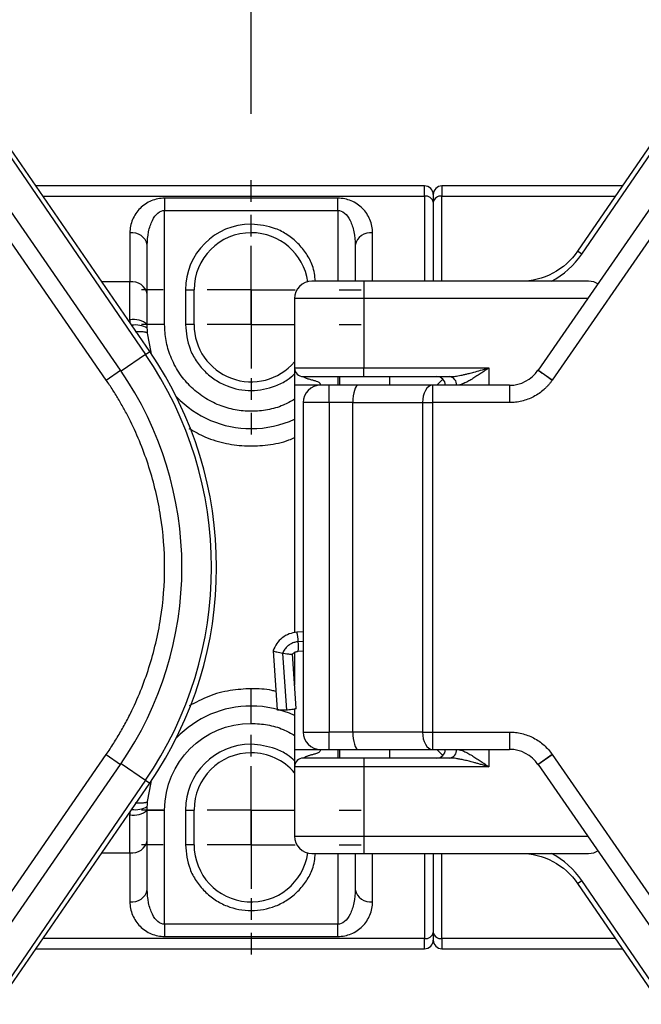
# Model space of a CAD drawing. Header units: millimetres. Extents: x 19 to 819, y 19 to 629.
# Tile 7 of 70: x 124 to 160, y 228 to 285. Entities that reach past the tile are written whole.
import ezdxf

# ---------------------------------------------------------------- set-up
doc = ezdxf.new("R2010")
doc.units = ezdxf.units.MM
doc.header["$LTSCALE"] = 3
doc.linetypes.add('SLD-Center', pattern=[19.05, 15.24, -1.27, 1.27, -1.27])
doc.linetypes.add('SLD-Solid', pattern=[0])
doc.layers.add('CENTER', color=40, linetype='SLD-Center')
doc.layers.add('DIMENSIONS', color=140, linetype='SLD-Solid', lineweight=25)
doc.styles.add('SLDTEXTSTYLE0', font='VERDANA.TTF')
doc.dimstyles.new('SLDDIMSTYLE1', dxfattribs={"dimtxt": 6.474023, "dimasz": 9.906, "dimexe": 0, "dimexo": 0.0625, "dimgap": 1.618506, "dimtad": 0, "dimtih": 1, "dimtoh": 1, "dimrnd": 1e-09, "dimzin": 4, "dimdsep": 46, "dimtxsty": 'SLDTEXTSTYLE0', "dimsah": 1, "dimcen": 0.09, "dimadec": 0, "dimazin": 1, "dimtfac": 1, "dimtofl": 0, "dimtmove": 0, "dimatfit": 3, "dimfxl": 0, "dimfrac": 2, "dimtolj": 1, "dimtzin": 12, "dimarcsym": 0})

# ---------------------------------------------------------------- blocks, each defined once
blk = doc.blocks.new('_D_2')
at = {"layer": 'DIMENSIONS'}
for p, q in [((137.343, 279.828), (137.343, 337.924)), ((194.343, 279.828), (194.343, 337.924)), ((137.343, 328.399), (148.29, 328.399)), ((157.063, 328.399), (154.889, 328.399)), ((154.889, 328.399), (154.889, 318.11)), ((176.301, 328.399), (178.475, 328.399)), ((178.475, 328.399), (178.475, 318.11)), ((194.343, 328.399), (185.075, 328.399)), ((154.889, 318.11), (157.063, 318.11)), ((178.475, 318.11), (176.301, 318.11))]:
    blk.add_line(p, q, dxfattribs=at)
for points in [[(137.343, 328.399), (147.249, 326.875), (147.249, 329.923)], [(194.343, 328.399), (184.437, 329.923), (184.437, 326.875)]]:
    blk.add_solid(points, dxfattribs=at)
at = {"layer": 'DIMENSIONS', "char_height": 6.35, "attachment_point": 1, "style": 'SLDTEXTSTYLE0'}
for s, insert in [('57.0', (157.063, 337.914)), ('2.24', (157.063, 326.175))]:
    blk.add_mtext(s, dxfattribs=dict(at, insert=insert))
blk = doc.blocks.new('_D_3')
at = {"layer": 'DIMENSIONS'}
for p, q in [((82.843, 267.988), (82.843, 364.215)), ((288.843, 276.911), (288.843, 364.215)), ((82.843, 354.69), (173.619, 354.69)), ((182.392, 354.69), (180.218, 354.69)), ((180.218, 354.69), (180.218, 344.401)), ((201.631, 354.69), (203.805, 354.69)), ((203.805, 354.69), (203.805, 344.401)), ((288.843, 354.69), (210.404, 354.69)), ((180.218, 344.401), (182.392, 344.401)), ((203.805, 344.401), (201.631, 344.401))]:
    blk.add_line(p, q, dxfattribs=at)
for points in [[(82.843, 354.69), (92.749, 353.166), (92.749, 356.214)], [(288.843, 354.69), (278.937, 356.214), (278.937, 353.166)]]:
    blk.add_solid(points, dxfattribs=at)
at = {"layer": 'DIMENSIONS', "char_height": 6.35, "attachment_point": 1, "style": 'SLDTEXTSTYLE0'}
for s, insert in [('206.0', (179.7, 364.205)), ('8.11', (182.392, 352.466))]:
    blk.add_mtext(s, dxfattribs=dict(at, insert=insert))
blk = doc.blocks.new('SW_CENTERMARKSYMBOL_0')
at = {"layer": 'CENTER', "color": 0}
for p, q in [((0, 5.08), (0, 6.34)), ((0, 0), (0, 2.54)), ((-5.08, 0), (-6.34, 0)), ((0, 0), (-2.54, 0)), ((0, 0), (0, -2.54)), ((0, 0), (2.54, 0)), ((5.08, 0), (6.34, 0)), ((0, -5.08), (0, -6.34))]:
    blk.add_line(p, q, dxfattribs=at)
blk = doc.blocks.new('SW_CENTERMARKSYMBOL_1')
at = {"layer": 'CENTER', "color": 0}
for p, q in [((0, 5.08), (0, 6.34)), ((0, 0), (0, 2.54)), ((-5.08, 0), (-6.34, 0)), ((0, 0), (-2.54, 0)), ((0, 0), (0, -2.54)), ((0, 0), (2.54, 0)), ((5.08, 0), (6.34, 0)), ((0, -5.08), (0, -6.34))]:
    blk.add_line(p, q, dxfattribs=at)
blk = doc.blocks.new('SW_CENTERMARKSYMBOL_2')
at = {"layer": 'CENTER', "color": 0}
for p, q in [((0, 5.08), (0, 6.34)), ((0, 0), (0, 2.54)), ((-5.08, 0), (-6.34, 0)), ((0, 0), (-2.54, 0)), ((0, 0), (0, -2.54)), ((0, 0), (2.54, 0)), ((5.08, 0), (6.34, 0)), ((0, -5.08), (0, -6.34))]:
    blk.add_line(p, q, dxfattribs=at)
blk = doc.blocks.new('SW_CENTERMARKSYMBOL_3')
at = {"layer": 'CENTER', "color": 0}
for p, q in [((0, 5.08), (0, 6.34)), ((0, 0), (0, 2.54)), ((-5.08, 0), (-6.34, 0)), ((0, 0), (-2.54, 0)), ((0, 0), (0, -2.54)), ((0, 0), (2.54, 0)), ((5.08, 0), (6.34, 0)), ((0, -5.08), (0, -6.34))]:
    blk.add_line(p, q, dxfattribs=at)

msp = doc.modelspace()

# ---------------------------------------------------------------- linework, layer by layer
for p, q in [((129.7979, 265.0468), (120.2379, 278.8833)), ((163.4488, 278.8833), (153.8889, 265.0468)), ((128.9751, 264.4783), (119.4152, 278.3148)), ((131.485, 266.1231), (123.0351, 278.4407)), ((164.2716, 278.3148), (154.7116, 264.4783)), ((160.6516, 278.4407), (156.1751, 271.9152)), ((122.7936, 278.275), (131.2435, 265.9574)), ((156.4167, 271.7495), (160.8931, 278.275)), ((147.3434, 275.678), (124.9304, 275.678)), ((147.3434, 275.0922), (147.3434, 275.678)), ((148.3434, 275.678), (148.3434, 275.0922)), ((158.7564, 275.678), (148.3434, 275.678)), ((125.3322, 275.0922), (147.3434, 275.0922)), ((142.3434, 274.9709), (132.3434, 274.9709)), ((132.3434, 274.9709), (132.3434, 274.2638)), ((142.3434, 274.2638), (142.3434, 274.9709)), ((147.3434, 275.0922), (147.3434, 270.178)), ((148.3434, 275.0922), (158.3545, 275.0922)), ((148.3434, 270.178), (148.3434, 275.0922)), ((147.8434, 274.7386), (147.8434, 270.178)), ((132.3434, 267.678), (132.3434, 274.2638)), ((132.3434, 274.2638), (142.3434, 274.2638)), ((142.3434, 274.2638), (142.3434, 270.178)), ((137.3434, 272.978), (137.3434, 273.478)), ((130.3434, 272.9709), (130.3434, 270.1424)), ((144.3434, 270.178), (144.3434, 272.9709)), ((131.3434, 269.4353), (131.3434, 272.2638)), ((143.3434, 272.2638), (143.3434, 270.178)), ((156.4167, 271.7495), (156.1751, 271.9152)), ((130.3434, 270.1424), (128.7277, 270.1424)), ((130.3434, 267.9457), (130.3434, 270.1424)), ((143.8434, 270.178), (143.8434, 269.178)), ((156.8024, 270.178), (143.8434, 270.178)), ((131.3434, 269.0851), (131.3434, 269.4353)), ((133.5434, 269.678), (133.5434, 267.678)), ((133.5434, 269.678), (134.0434, 269.678)), ((134.0434, 267.678), (134.0434, 269.678)), ((143.8434, 269.178), (139.8434, 269.178)), ((139.8434, 269.178), (139.8434, 265.178)), ((143.8434, 269.178), (143.8434, 265.178)), ((156.7432, 269.178), (143.8434, 269.178)), ((130.3434, 267.9457), (130.3457, 267.784)), ((132.3434, 267.678), (131.3434, 267.678)), ((134.0434, 267.678), (133.5434, 267.678)), ((131.2435, 265.9574), (129.8358, 264.9917)), ((131.2435, 265.9574), (131.485, 266.1231)), ((128.9751, 264.4783), (129.7979, 265.0468)), ((139.8434, 265.178), (143.8434, 265.178)), ((142.3434, 264.678), (142.3434, 264.178)), ((142.4426, 264.678), (142.4426, 264.178)), ((143.8434, 265.178), (151.0434, 265.178)), ((143.8434, 264.678), (143.8434, 265.178)), ((143.8434, 264.678), (148.8073, 264.678)), ((145.3434, 264.178), (145.3434, 264.678)), ((151.0434, 265.178), (151.0434, 264.178)), ((154.7082, 264.4734), (153.8853, 265.0416)), ((141.3434, 264.178), (139.8434, 264.178)), ((139.8434, 264.178), (139.8434, 249.9058)), ((141.8434, 263.178), (141.8434, 264.178)), ((143.515, 264.178), (141.8434, 264.178)), ((147.7994, 264.178), (143.515, 264.178)), ((147.7994, 264.178), (147.7994, 263.178)), ((152.2395, 264.178), (147.7994, 264.178)), ((148.0434, 264.178), (148.3969, 264.5315)), ((152.2395, 264.178), (152.2395, 263.178)), ((141.8434, 263.178), (140.3434, 263.178)), ((140.3434, 263.178), (140.3434, 244.178)), ((143.1997, 263.178), (141.8434, 263.178)), ((141.8434, 263.178), (141.8434, 244.178)), ((143.1997, 244.178), (143.1997, 263.178)), ((143.1997, 263.178), (147.2258, 263.178)), ((147.2258, 263.178), (147.2258, 244.178)), ((147.2258, 263.178), (147.7994, 263.178)), ((147.7994, 263.178), (147.7994, 244.178)), ((152.2395, 263.178), (147.7994, 263.178)), ((140.3434, 249.9627), (139.9793, 249.9361)), ((140.3434, 249.4087), (140.0545, 249.3876)), ((138.6093, 248.8699), (138.8352, 245.4647)), ((139.8434, 248.7668), (139.8434, 246.885)), ((140.0593, 248.8391), (140.3434, 248.8598)), ((139.1513, 248.7324), (139.3695, 245.4441)), ((139.9328, 245.5376), (139.724, 248.6838)), ((137.3434, 245.678), (137.3434, 246.678)), ((137.3434, 244.678), (137.3434, 245.678)), ((139.8434, 245.5017), (139.8434, 243.178)), ((140.3434, 244.178), (141.8434, 244.178)), ((141.8434, 243.178), (141.8434, 244.178)), ((143.1997, 244.178), (141.8434, 244.178)), ((147.2258, 244.178), (143.1997, 244.178)), ((147.2258, 244.178), (147.7994, 244.178)), ((147.7994, 244.178), (152.2395, 244.178)), ((147.7994, 244.178), (147.7994, 243.178)), ((152.2395, 244.178), (152.2395, 243.178)), ((137.3434, 242.978), (137.3434, 243.478)), ((139.8434, 243.178), (141.3434, 243.178)), ((141.8434, 243.178), (143.515, 243.178)), ((142.3434, 243.178), (142.3434, 242.678)), ((142.4426, 243.178), (142.4426, 242.678)), ((143.515, 243.178), (147.7994, 243.178)), ((145.3434, 242.678), (145.3434, 243.178)), ((147.7994, 243.178), (152.2395, 243.178)), ((148.0434, 243.178), (148.3969, 242.8244)), ((151.0434, 243.178), (151.0434, 242.178)), ((119.4152, 229.0411), (128.9751, 242.8776)), ((128.9751, 242.8776), (129.7979, 242.3092)), ((143.8434, 242.678), (143.8434, 242.178)), ((148.8073, 242.678), (143.8434, 242.678)), ((153.8853, 242.3143), (154.7082, 242.8825)), ((154.7116, 242.8776), (153.8889, 242.3092)), ((154.7116, 242.8776), (164.2716, 229.0411)), ((120.2379, 228.4727), (129.7979, 242.3092)), ((129.8358, 242.3642), (131.2435, 241.3985)), ((143.8434, 242.178), (139.8434, 242.178)), ((139.8434, 242.178), (139.8434, 238.178)), ((143.8434, 242.178), (143.8434, 238.178)), ((151.0434, 242.178), (143.8434, 242.178)), ((153.8889, 242.3092), (163.4488, 228.4727)), ((131.2435, 241.3985), (122.7936, 229.0809)), ((131.2435, 241.3985), (131.485, 241.2328)), ((123.0351, 228.9152), (131.485, 241.2328)), ((131.3434, 239.678), (132.3434, 239.678)), ((132.3434, 233.0922), (132.3434, 239.678)), ((133.5434, 239.678), (133.5434, 237.678)), ((133.5434, 239.678), (134.0434, 239.678)), ((134.0434, 237.678), (134.0434, 239.678)), ((130.3457, 239.572), (130.3434, 239.4102)), ((130.3434, 237.2135), (130.3434, 239.4102)), ((131.3434, 237.9206), (131.3434, 238.2709)), ((139.8434, 238.178), (143.8434, 238.178)), ((143.8434, 238.178), (143.8434, 237.178)), ((143.8434, 238.178), (156.7432, 238.178)), ((131.3434, 235.0922), (131.3434, 237.9206)), ((134.0434, 237.678), (133.5434, 237.678)), ((128.7277, 237.2135), (130.3434, 237.2135)), ((130.3434, 237.2135), (130.3434, 234.3851)), ((142.3434, 237.178), (142.3434, 233.0922)), ((143.3434, 237.178), (143.3434, 235.0922)), ((143.8434, 237.178), (156.8024, 237.178)), ((144.3434, 234.3851), (144.3434, 237.178)), ((147.3434, 237.178), (147.3434, 232.2638)), ((147.8434, 237.178), (147.8434, 232.6173)), ((148.3434, 232.2638), (148.3434, 237.178)), ((156.1751, 235.4407), (156.4167, 235.6064)), ((156.1751, 235.4407), (160.6516, 228.9152)), ((160.8931, 229.0809), (156.4167, 235.6064)), ((132.3434, 233.0922), (132.3434, 232.3851)), ((142.3434, 233.0922), (132.3434, 233.0922)), ((142.3434, 232.3851), (142.3434, 233.0922)), ((132.3434, 232.3851), (142.3434, 232.3851)), ((147.3434, 232.2638), (125.3322, 232.2638)), ((147.3434, 231.678), (147.3434, 232.2638)), ((148.3434, 232.2638), (148.3434, 231.678)), ((158.3545, 232.2638), (148.3434, 232.2638)), ((124.9304, 231.678), (147.3434, 231.678)), ((148.3434, 231.678), (158.7564, 231.678))]:
    msp.add_line(p, q)
at = {"flags": 128}
for points in [[(131.5936, 265.9633), (131.5597, 266.0812), (131.3643, 267.1779)], [(153.8889, 265.0468), (153.8884, 265.0461), (153.888, 265.0455), (153.8875, 265.0448), (153.8871, 265.0442), (153.8866, 265.0435), (153.8862, 265.0429), (153.8858, 265.0423), (153.8853, 265.0416)], [(153.8889, 265.0468), (153.9047, 265.0358), (153.9515, 265.0035), (154.0275, 264.951), (154.1298, 264.8803), (154.2545, 264.7941), (154.3968, 264.6959), (154.5511, 264.5892), (154.7116, 264.4783)], [(147.7994, 264.178), (147.6875, 264.1588), (147.5799, 264.1018), (147.4808, 264.0094), (147.3938, 263.8851), (147.3225, 263.7335), (147.2695, 263.5607), (147.2369, 263.3731), (147.2258, 263.178)], [(154.7082, 264.4734), (154.7086, 264.474), (154.7091, 264.4746), (154.7095, 264.4753), (154.7099, 264.4759), (154.7103, 264.4765), (154.7108, 264.4771), (154.7112, 264.4777), (154.7116, 264.4783)], [(147.2258, 244.178), (147.2369, 243.9829), (147.2695, 243.7953), (147.3225, 243.6224), (147.3938, 243.4709), (147.4808, 243.3465), (147.5799, 243.2541), (147.6875, 243.1972), (147.7994, 243.178)], [(154.7116, 242.8776), (154.7112, 242.8782), (154.7108, 242.8788), (154.7103, 242.8795), (154.7099, 242.8801), (154.7095, 242.8807), (154.7091, 242.8813), (154.7086, 242.8819), (154.7082, 242.8825)], [(153.8853, 242.3143), (153.8858, 242.3137), (153.8862, 242.313), (153.8866, 242.3124), (153.8871, 242.3118), (153.8875, 242.3111), (153.888, 242.3105), (153.8884, 242.3098), (153.8889, 242.3092)], [(131.3643, 240.1781), (131.5597, 241.2747), (131.5936, 241.3926)]]:
    msp.add_lwpolyline(points, dxfattribs=at)
for centre, radius, start, end in [((147.3434, 275.178), 0.5, 0, 90), ((148.3434, 275.178), 0.5, 90, 180), ((147.4059, 274.6502), 0.4463, 11.42175, 98.04947), ((148.2809, 274.6502), 0.4463, 81.95053, 168.57825), ((130.4684, 272.087), 0.8927, 11.42175, 98.04947), ((137.3434, 269.678), 3.3, 90, 180), ((137.3434, 269.678), 3.3, 8.22753, 90), ((144.2184, 272.087), 0.8927, 81.95053, 168.57825), ((130.4684, 269.2586), 0.8927, 11.42175, 98.04947), ((140.8434, 269.178), 1, 90, 180), ((130.5754, 266.8113), 1.158, 48.45819, 101.56129), ((130.6688, 266.3678), 1.291, 58.30266, 99.9848), ((137.3434, 267.678), 3.3, 180, 319.25095), ((113.3434, 253.678), 21.7071, 325.54991, 34.45009), ((113.3434, 253.678), 22, 325.54991, 34.45009), ((113.3434, 253.678), 20, 325.35851, 34.64149), ((140.3434, 265.178), 0.5, 180, 270), ((148.0434, 264.178), 0.5, 0, 90), ((148.7328, 264.2335), 0.4507, 352.91865, 80.4798), ((152.2395, 266.178), 2, 270, 325.37646), ((141.3434, 263.178), 1, 90, 180), ((137.3434, 267.678), 6, 223.90745, 270), ((137.3434, 267.678), 6, 270, 294.62432), ((138.1948, 249.4113), 1.8599, 359.26888, 16.38936), ((137.8972, 249.094), 2.1773, 353.27518, 7.74896), ((137.3434, 239.678), 6, 90, 136.09255), ((137.3434, 239.678), 6, 65.37568, 90), ((141.3434, 244.178), 1, 180, 270), ((148.0434, 243.178), 0.5, 270, 0), ((148.7328, 243.1224), 0.4507, 279.5202, 7.08135), ((152.2395, 241.178), 2, 34.62354, 90), ((137.3434, 239.678), 3.3, 90, 180), ((137.3434, 239.678), 3.3, 40.74905, 90), ((140.3434, 242.178), 0.5, 90, 180), ((130.5754, 240.5447), 1.158, 258.43871, 311.54181), ((130.6688, 240.9882), 1.291, 260.0152, 301.69734), ((140.8434, 238.178), 1, 180, 270), ((130.4684, 238.0974), 0.8927, 261.95053, 348.57825), ((137.3434, 237.678), 3.3, 180, 351.77247), ((130.4684, 235.269), 0.8927, 261.95053, 348.57825), ((144.2184, 235.269), 0.8927, 191.42175, 278.04947), ((147.4059, 232.7057), 0.4463, 261.95053, 348.57825), ((148.2809, 232.7057), 0.4463, 191.42175, 278.04947), ((147.3434, 232.178), 0.5, 270, 0), ((148.3434, 232.178), 0.5, 180, 270)]:
    msp.add_arc(centre, radius, start, end)
for centre, major_axis, ratio, start_param, end_param in [((156.1164, 269.178), (1.3426, 0.7071), 0.5266817, 0.2381344, 0.7853982), ((143.515, 263.178), (0, 1), 0.3152988, 0, 1.5707963), ((143.515, 244.178), (0, 1), 0.3152988, 1.5707963, 3.1415927), ((156.1164, 238.178), (1.3426, -0.7071), 0.5266817, 5.4977871, 6.0450509)]:
    msp.add_ellipse(centre, major_axis=major_axis, ratio=ratio, start_param=start_param, end_param=end_param)
for points, knots in [([(132.3434, 274.9709), (132.0815, 274.9709), (131.8199, 274.9188), (131.3361, 274.7184), (131.1143, 274.5702), (130.744, 274.2), (130.5958, 273.9781), (130.3954, 273.4944), (130.3434, 273.2327), (130.3434, 272.9709)], [0, 0, 0, 0, 0.25, 0.25, 0.5, 0.5, 0.75, 0.75, 1, 1, 1, 1]), ([(144.3434, 272.9709), (144.3434, 273.2327), (144.2913, 273.4944), (144.0909, 273.9781), (143.9427, 274.2), (143.5725, 274.5702), (143.3506, 274.7184), (142.8669, 274.9188), (142.6052, 274.9709), (142.3434, 274.9709)], [0, 0, 0, 0, 0.25, 0.25, 0.5, 0.5, 0.75, 0.75, 1, 1, 1, 1]), ([(147.8434, 275.178), (147.8434, 275.1771), (147.8434, 275.1754), (147.8434, 275.1611), (147.8434, 275.1384), (147.8434, 275.1062), (147.8434, 275.0562), (147.8434, 274.9808), (147.8434, 274.8725), (147.8434, 274.7834), (147.8434, 274.7386)], [0, 0, 0, 0, 0.100573, 0.2002471, 0.2996442, 0.3993913, 0.500109, 0.667123, 0.8327847, 1, 1, 1, 1]), ([(131.3434, 272.2638), (131.3434, 272.5256), (131.3694, 272.7873), (131.4696, 273.271), (131.5437, 273.4928), (131.7288, 273.8631), (131.8398, 274.0113), (132.0816, 274.2117), (132.2124, 274.2638), (132.3434, 274.2638)], [0, 0, 0, 0, 0.25, 0.25, 0.5, 0.5, 0.75, 0.75, 1, 1, 1, 1]), ([(142.3434, 274.2638), (142.4743, 274.2638), (142.6051, 274.2117), (142.847, 274.0113), (142.9579, 273.8631), (143.143, 273.4928), (143.2172, 273.271), (143.3173, 272.7873), (143.3434, 272.5256), (143.3434, 272.2638)], [0, 0, 0, 0, 0.25, 0.25, 0.5, 0.5, 0.75, 0.75, 1, 1, 1, 1]), ([(141.048, 270.178), (141.0117, 270.484), (140.945, 271.0464), (140.5377, 271.7751), (140.051, 272.3851), (139.4413, 272.8752), (138.5569, 273.3492), (137.8214, 273.4272), (137.3434, 273.478)], [0, 0, 0, 0, 0.1682634, 0.3092337, 0.4531957, 0.5971576, 0.7381279, 1, 1, 1, 1]), ([(156.1751, 271.9152), (155.8095, 271.3822), (155.3125, 270.94), (154.1688, 270.3376), (153.5236, 270.178), (152.8767, 270.178)], [0, 0, 0, 0, 0.5, 0.5, 1, 1, 1, 1]), ([(139.8434, 263.3707), (139.6273, 263.2485), (139.1374, 262.9715), (138.2842, 262.7393), (137.3441, 262.6481), (136.4007, 262.7361), (135.4705, 263.008), (134.5822, 263.4676), (133.7828, 264.1173), (133.1325, 264.9169), (132.6712, 265.813), (132.393, 266.7448), (132.3596, 267.373), (132.3434, 267.678)], [0, 0, 0, 0, 0.0709679, 0.1608569, 0.2507966, 0.3406857, 0.4306254, 0.5269931, 0.6254059, 0.7238186, 0.8201863, 0.9127076, 1, 1, 1, 1]), ([(133.5434, 267.678), (133.5941, 267.2), (133.6722, 266.4647), (134.1461, 265.5797), (134.6365, 264.9718), (135.2453, 264.4781), (136.1298, 264.0194), (137.345, 263.7844), (138.5521, 264.0245), (139.3775, 264.4321), (139.7069, 264.7199), (139.8434, 264.8391)], [0, 0, 0, 0, 0.1640694, 0.2523909, 0.3425866, 0.4327824, 0.5211038, 0.6851732, 0.8492427, 0.9375641, 1, 1, 1, 1]), ([(131.3643, 267.1779), (131.363, 267.1824), (131.3605, 267.1913), (131.3461, 267.203), (131.3262, 267.2133), (131.3017, 267.2222), (131.2745, 267.2298), (131.246, 267.2363), (131.2173, 267.2418), (131.1897, 267.2462), (131.1392, 267.2531), (131.057, 267.2605), (130.9311, 267.2661), (130.7943, 267.2677), (130.6959, 267.265), (130.6473, 267.2637)], [0, 0, 0, 0, 0.0766793, 0.1480987, 0.2142588, 0.2751595, 0.3308002, 0.3811798, 0.4262973, 0.466152, 0.5007433, 0.630038, 0.7563115, 0.8796125, 1, 1, 1, 1]), ([(139.8434, 265.178), (139.8434, 265.178), (139.8434, 265.1527), (139.8434, 265.1158), (139.8434, 265.103), (139.8434, 265.053), (139.8434, 265.0164), (139.8434, 264.7994), (139.8434, 264.6398), (139.8434, 264.178)], [0, 0, 0, 0, 0.25, 0.25, 0.5, 0.5, 0.75, 0.75, 1, 1, 1, 1]), ([(141.3434, 264.178), (141.3426, 264.1945), (141.341, 264.2261), (141.3263, 264.2699), (141.2987, 264.3105), (141.251, 264.3464), (141.1598, 264.3906), (141.0508, 264.4228), (140.9355, 264.4544), (140.8377, 264.4792), (140.7364, 264.5065), (140.6422, 264.5365), (140.5631, 264.5647), (140.4852, 264.5968), (140.4107, 264.6338), (140.353, 264.6703), (140.3466, 264.6754), (140.3434, 264.678)], [0, 0, 0, 0, 0.0361921, 0.0690493, 0.1005786, 0.1442582, 0.2005328, 0.3253432, 0.3952853, 0.4661083, 0.5496078, 0.6299456, 0.6911291, 0.7459234, 0.83607, 0.9179937, 1, 1, 1, 1]), ([(148.8073, 264.678), (148.8451, 264.6787), (148.9245, 264.6803), (149.0532, 264.6922), (149.196, 264.711), (149.3532, 264.7378), (149.5249, 264.7723), (149.7109, 264.8143), (149.9345, 264.8692), (150.2225, 264.9441), (150.6014, 265.0497), (150.8857, 265.1322), (151.0434, 265.178)], [0, 0, 0, 0, 0.0542151, 0.1140781, 0.1796702, 0.2510529, 0.3282741, 0.4113714, 0.5003752, 0.6260113, 0.79255, 1, 1, 1, 1]), ([(151.0434, 265.178), (150.9926, 265.1428), (150.8979, 265.0773), (150.7662, 264.9868), (150.6556, 264.911), (150.5029, 264.8074), (150.3127, 264.682), (150.0693, 264.5293), (149.8386, 264.3973), (149.6281, 264.2935), (149.4534, 264.2262), (149.3078, 264.1859), (149.2215, 264.1806), (149.18, 264.178)], [0, 0, 0, 0, 0.0785104, 0.1463591, 0.2035467, 0.2500746, 0.3833314, 0.4991191, 0.6314731, 0.748825, 0.8393883, 0.9227541, 1, 1, 1, 1]), ([(128.9751, 242.8776), (129.0492, 242.9861), (129.1972, 243.2031), (129.4105, 243.5342), (129.6173, 243.869), (129.8169, 244.2082), (130.0095, 244.5514), (130.1951, 244.8989), (130.5292, 245.5569), (130.9731, 246.5452), (131.4621, 247.8983), (131.8505, 249.2959), (132.2283, 251.2189), (132.4204, 253.678), (132.2283, 256.1369), (131.8506, 258.0599), (131.4622, 259.4573), (130.9732, 260.8106), (130.4889, 261.8886), (130.0593, 262.7191), (129.7203, 263.3189), (129.3611, 263.9071), (129.1039, 264.2878), (128.9751, 264.4783)], [0, 0, 0, 0, 0.0171613, 0.0343051, 0.0514387, 0.0685696, 0.0857051, 0.1028525, 0.1200193, 0.182108, 0.2442194, 0.3077931, 0.3713901, 0.5000022, 0.6286143, 0.692188, 0.7557849, 0.8178736, 0.8799851, 0.9100044, 0.9399869, 0.9699723, 1, 1, 1, 1]), ([(154.7082, 264.4734), (154.6735, 264.425), (154.6043, 264.3282), (154.4897, 264.1913), (154.3677, 264.0609), (154.1922, 263.8949), (153.9523, 263.7056), (153.6371, 263.515), (153.3009, 263.3637), (152.9522, 263.2569), (152.5966, 263.1901), (152.3586, 263.182), (152.2395, 263.178)], [0, 0, 0, 0, 0.0616722, 0.1231475, 0.1846448, 0.2463831, 0.3731296, 0.5000539, 0.6268003, 0.7537247, 0.8768182, 1, 1, 1, 1]), ([(133.7512, 261.6898), (134.0653, 261.5121), (134.7448, 261.1276), (135.8855, 260.7991), (137.0972, 260.6447), (138.3128, 260.7197), (139.245, 260.8935), (139.735, 261.1162), (139.8434, 261.1654)], [0, 0, 0, 0, 0.1702877, 0.3684582, 0.5570231, 0.7455879, 0.9437585, 1, 1, 1, 1]), ([(139.9791, 249.9361), (139.8266, 249.912), (139.5219, 249.8637), (139.1193, 249.6245), (138.7908, 249.2935), (138.6698, 249.0118), (138.6096, 248.8717)], [0, 0, 0, 0, 0.2509731, 0.501381, 0.7520101, 1, 1, 1, 1]), ([(140.0545, 249.3876), (139.9843, 249.3782), (139.843, 249.3594), (139.6299, 249.2718), (139.4417, 249.1464), (139.2628, 248.9584), (139.1883, 248.8074), (139.1513, 248.7324)], [0, 0, 0, 0, 0.183129, 0.3685421, 0.5630996, 0.782825, 1, 1, 1, 1]), ([(138.6101, 248.8716), (138.6099, 248.8716), (138.5978, 248.8684), (138.6288, 248.8528), (138.7012, 248.8276), (138.8259, 248.7957), (138.9802, 248.7627), (139.0988, 248.7417), (139.1513, 248.7324)], [0, 0, 0, 0, 0.0034943, 0.2104602, 0.4075778, 0.5876097, 0.8172989, 1, 1, 1, 1]), ([(139.7225, 248.6802), (139.7736, 248.7247), (139.8715, 248.8098), (139.9986, 248.8296), (140.0593, 248.8391)], [0, 0, 0, 0, 0.5221345, 1, 1, 1, 1]), ([(139.1513, 248.7324), (139.2041, 248.7238), (139.3234, 248.7044), (139.4826, 248.6842), (139.6119, 248.6729), (139.6996, 248.6707), (139.7142, 248.678), (139.7214, 248.6816)], [0, 0, 0, 0, 0.1856557, 0.4196996, 0.6033527, 0.8042635, 1, 1, 1, 1]), ([(137.3434, 246.678), (136.9365, 246.6565), (136.101, 246.6123), (134.8784, 246.2812), (134.1314, 245.8815), (133.7631, 245.6845)], [0, 0, 0, 0, 0.3248628, 0.6671093, 1, 1, 1, 1]), ([(138.7654, 246.5161), (138.6897, 246.5372), (138.2286, 246.6657), (137.7464, 246.6724), (137.3434, 246.678)], [0, 0, 0, 0, 0.1642586, 1, 1, 1, 1]), ([(139.3695, 245.4441), (139.308, 245.4409), (139.185, 245.4344), (139.0227, 245.4338), (138.9039, 245.4406), (138.8396, 245.4517), (138.842, 245.4617), (138.8429, 245.4652)], [0, 0, 0, 0, 0.21954173, 0.43908345, 0.65862518, 0.8781669, 1, 1, 1, 1]), ([(139.9251, 245.5371), (139.927, 245.5344), (139.9334, 245.5258), (139.8779, 245.5072), (139.7673, 245.4846), (139.61, 245.4637), (139.4694, 245.4508), (139.3887, 245.4454), (139.3695, 245.4441)], [0, 0, 0, 0, 0.0935302, 0.3036834, 0.5138366, 0.7239898, 0.934143, 1, 1, 1, 1]), ([(137.3434, 244.678), (137.657, 244.6602), (138.2842, 244.6246), (139.1373, 244.383), (139.6272, 244.107), (139.8434, 243.9852)], [0, 0, 0, 0, 0.358465, 0.7170298, 1, 1, 1, 1]), ([(152.2395, 244.178), (152.2991, 244.177), (152.4181, 244.1749), (152.5958, 244.1585), (152.7724, 244.1321), (153.0088, 244.0821), (153.3008, 243.9922), (153.6368, 243.8411), (153.9523, 243.6505), (154.2383, 243.4241), (154.4953, 243.1695), (154.6372, 242.9782), (154.7082, 242.8825)], [0, 0, 0, 0, 0.0616722, 0.1231475, 0.1846448, 0.2463831, 0.3731296, 0.5000539, 0.6268003, 0.7537247, 0.8768182, 1, 1, 1, 1]), ([(139.8434, 242.5169), (139.7069, 242.6356), (139.3775, 242.9223), (138.5523, 243.3441), (137.8196, 243.4252), (137.3434, 243.478)], [0, 0, 0, 0, 0.1983183, 0.4788581, 1, 1, 1, 1]), ([(139.8434, 243.178), (139.8434, 242.7161), (139.8434, 242.5565), (139.8434, 242.3395), (139.8434, 242.303), (139.8434, 242.253), (139.8434, 242.2402), (139.8434, 242.2033), (139.8434, 242.178), (139.8434, 242.178)], [0, 0, 0, 0, 0.25, 0.25, 0.5, 0.5, 0.75, 0.75, 1, 1, 1, 1]), ([(140.3434, 242.678), (140.3442, 242.6785), (140.3457, 242.6796), (140.3587, 242.6881), (140.3796, 242.7006), (140.4091, 242.717), (140.4468, 242.7362), (140.4927, 242.7577), (140.5469, 242.7808), (140.6092, 242.805), (140.6797, 242.8297), (140.7584, 242.8546), (140.8733, 242.8863), (141.0006, 242.9208), (141.115, 242.9561), (141.1954, 242.9811), (141.2542, 243.0125), (141.3056, 243.0583), (141.3381, 243.115), (141.3416, 243.1569), (141.3434, 243.178)], [0, 0, 0, 0, 0.0389081, 0.0772155, 0.1159377, 0.1560589, 0.1984659, 0.2439119, 0.2930107, 0.3462495, 0.4040112, 0.4665956, 0.5342384, 0.6719446, 0.7607874, 0.80078, 0.858701, 0.9084463, 0.9538893, 1, 1, 1, 1]), ([(149.18, 243.178), (149.2043, 243.1771), (149.254, 243.1752), (149.3343, 243.161), (149.4209, 243.1384), (149.5142, 243.1067), (149.65, 243.0516), (149.8385, 242.9587), (150.0693, 242.8266), (150.3127, 242.674), (150.5397, 242.5242), (150.7868, 242.3553), (150.9486, 242.2434), (151.0434, 242.178)], [0, 0, 0, 0, 0.0457037, 0.093434, 0.1434584, 0.1960089, 0.2512861, 0.3686115, 0.5009781, 0.6167396, 0.7500086, 0.8536839, 1, 1, 1, 1]), ([(151.0434, 242.178), (150.9606, 242.2019), (150.8029, 242.2476), (150.5782, 242.3122), (150.3771, 242.3688), (150.1995, 242.4172), (150.0454, 242.4579), (149.8579, 242.5058), (149.6388, 242.559), (149.3903, 242.612), (149.1701, 242.6494), (148.9776, 242.6731), (148.8615, 242.6764), (148.8073, 242.678)], [0, 0, 0, 0, 0.1088515, 0.2074736, 0.2958672, 0.3740336, 0.441975, 0.4996946, 0.6226286, 0.7340106, 0.8339357, 0.9225356, 1, 1, 1, 1]), ([(130.6473, 240.0922), (130.6798, 240.0913), (130.7451, 240.0893), (130.839, 240.0889), (130.9292, 240.0901), (131.0144, 240.0934), (131.0932, 240.0986), (131.1637, 240.1057), (131.2309, 240.116), (131.2946, 240.1305), (131.3501, 240.1507), (131.3593, 240.1684), (131.3643, 240.1781)], [0, 0, 0, 0, 0.0799889, 0.1612685, 0.2438582, 0.327775, 0.4130335, 0.4996473, 0.5848438, 0.6966585, 0.8350561, 1, 1, 1, 1]), ([(133.5434, 237.678), (133.5941, 237.2), (133.6722, 236.4647), (134.1461, 235.5797), (134.6365, 234.9718), (135.2453, 234.4782), (136.13, 234.0192), (137.3433, 233.7862), (138.5569, 234.0191), (139.4413, 234.4782), (140.051, 234.9715), (140.5377, 235.5806), (140.945, 236.3096), (141.0117, 236.872), (141.048, 237.178)], [0, 0, 0, 0, 0.1250817, 0.1924153, 0.2611779, 0.3299405, 0.3972741, 0.5223558, 0.6474375, 0.7147711, 0.7835337, 0.8522963, 0.91963, 1, 1, 1, 1]), ([(152.8767, 237.178), (153.5236, 237.1779), (154.1688, 237.0183), (155.3125, 236.4159), (155.8095, 235.9737), (156.1751, 235.4407)], [0, 0, 0, 0, 0.5, 0.5, 1, 1, 1, 1]), ([(132.3434, 233.0922), (132.2124, 233.0922), (132.0816, 233.1442), (131.8398, 233.3446), (131.7288, 233.4928), (131.5437, 233.8631), (131.4696, 234.0849), (131.3694, 234.5687), (131.3434, 234.8303), (131.3434, 235.0922)], [0, 0, 0, 0, 0.25, 0.25, 0.5, 0.5, 0.75, 0.75, 1, 1, 1, 1]), ([(143.3434, 235.0922), (143.3434, 234.8303), (143.3173, 234.5687), (143.2172, 234.0849), (143.143, 233.8631), (142.9579, 233.4928), (142.847, 233.3446), (142.6051, 233.1442), (142.4743, 233.0922), (142.3434, 233.0922)], [0, 0, 0, 0, 0.25, 0.25, 0.5, 0.5, 0.75, 0.75, 1, 1, 1, 1]), ([(130.3434, 234.3851), (130.3434, 234.1232), (130.3954, 233.8616), (130.5958, 233.3778), (130.744, 233.156), (131.1143, 232.7857), (131.3361, 232.6375), (131.8199, 232.4371), (132.0815, 232.3851), (132.3434, 232.3851)], [0, 0, 0, 0, 0.25, 0.25, 0.5, 0.5, 0.75, 0.75, 1, 1, 1, 1]), ([(142.3434, 232.3851), (142.6052, 232.3851), (142.8669, 232.4371), (143.3506, 232.6375), (143.5725, 232.7857), (143.9427, 233.156), (144.0909, 233.3778), (144.2913, 233.8616), (144.3434, 234.1232), (144.3434, 234.3851)], [0, 0, 0, 0, 0.25, 0.25, 0.5, 0.5, 0.75, 0.75, 1, 1, 1, 1]), ([(147.8434, 232.6173), (147.8434, 232.59), (147.8434, 232.5356), (147.8434, 232.463), (147.8434, 232.3977), (147.8434, 232.3402), (147.8434, 232.2798), (147.8434, 232.2249), (147.8434, 232.1852), (147.8434, 232.1804), (147.8434, 232.178)], [0, 0, 0, 0, 0.100573, 0.2002471, 0.2996442, 0.3993913, 0.500109, 0.667123, 0.8327847, 1, 1, 1, 1])]:
    msp.add_open_spline(points, degree=3, knots=knots)
for points in [[(147.8434, 275.178), (147.8434, 275.178), (147.8434, 275.0199), (147.8434, 274.7386)], [(137.3434, 273.478), (135.2461, 273.478), (133.5434, 271.7752), (133.5434, 269.678)], [(154.6684, 270.178), (155.3645, 270.5537), (155.9692, 271.0972), (156.4167, 271.7495)], [(143.8434, 270.178), (142.1876, 270.178), (140.8434, 270.178), (140.8434, 270.178)], [(131.3434, 267.678), (131.3434, 268.3423), (131.3434, 268.9477), (131.3434, 269.4353)], [(131.3471, 267.4662), (131.3446, 267.5373), (131.3434, 267.6079), (131.3434, 267.678)], [(131.3642, 267.1779), (131.3563, 267.2727), (131.3506, 267.3687), (131.3471, 267.4662)], [(140.3434, 264.678), (140.3434, 264.678), (141.9117, 264.678), (143.8434, 264.678)], [(141.8434, 264.178), (141.5674, 264.178), (141.3434, 264.178), (141.3434, 264.178)], [(132.3434, 239.678), (132.3434, 242.4375), (134.5838, 244.678), (137.3434, 244.678)], [(137.3434, 243.478), (135.2461, 243.478), (133.5434, 241.7752), (133.5434, 239.678)], [(141.3434, 243.178), (141.3434, 243.178), (141.5674, 243.178), (141.8434, 243.178)], [(143.8434, 242.678), (141.9117, 242.678), (140.3434, 242.678), (140.3434, 242.678)], [(131.3434, 239.678), (131.3434, 239.748), (131.3446, 239.8186), (131.3471, 239.8897)], [(131.3434, 237.9206), (131.3434, 238.4082), (131.3434, 239.0136), (131.3434, 239.678)], [(131.3471, 239.8897), (131.3506, 239.9876), (131.3563, 240.0835), (131.3642, 240.1781)], [(140.8434, 237.178), (140.8434, 237.178), (142.1876, 237.178), (143.8434, 237.178)], [(156.4167, 235.6064), (155.9692, 236.2587), (155.3645, 236.8022), (154.6684, 237.178)], [(147.8434, 232.6173), (147.8434, 232.336), (147.8434, 232.178), (147.8434, 232.178)]]:
    msp.add_open_spline(points, degree=3)

# ---------------------------------------------------------------- block references
at = {"layer": 'CENTER'}
for name, p in [('SW_CENTERMARKSYMBOL_3', (137.3434, 269.678)), ('SW_CENTERMARKSYMBOL_2', (137.3434, 267.678)), ('SW_CENTERMARKSYMBOL_1', (137.3434, 239.678)), ('SW_CENTERMARKSYMBOL_0', (137.3434, 237.678))]:
    msp.add_blockref(name, p, dxfattribs=at)

# ---------------------------------------------------------------- dimensions: what is measured, and where the dimension line sits
at = {"layer": 'DIMENSIONS'}
dim = msp.add_linear_dim(base=(288.8434, 354.69), p1=(82.8434, 264.178), p2=(288.8434, 273.1006), angle=0, dimstyle='SLDDIMSTYLE1', dxfattribs=at)
dim.commit()
dim.dimension.update_dxf_attribs({"geometry": '_D_3', "text_midpoint": (192.0115, 354.69), "dimtype": 160})
dim = msp.add_linear_dim(base=(137.3434, 328.399), p1=(194.3434, 276.018), p2=(137.3434, 276.018), dimstyle='SLDDIMSTYLE1', dxfattribs=at)
dim.commit()
dim.dimension.update_dxf_attribs({"geometry": '_D_2', "text_midpoint": (166.6822, 328.399), "dimtype": 160})

doc.saveas('drawing.dxf')
